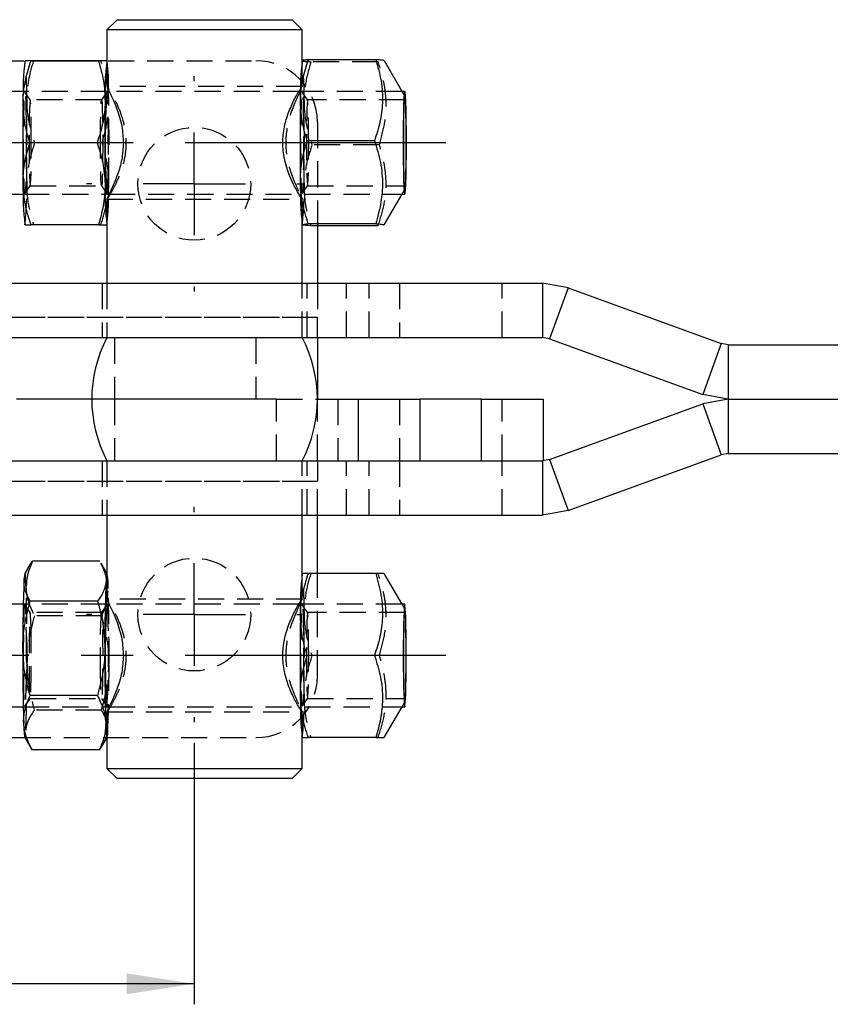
# Model space of a CAD drawing. Extents: x 48 to 403, y 96 to 252.
# Tile 3 of 23: x 116 to 155, y 99 to 147. Entities that reach past the tile are written whole.
import ezdxf

# ---------------------------------------------------------------- set-up
doc = ezdxf.new("R2010")
doc.units = 0
doc.linetypes.add('CENTERX2', pattern=[20.32, 12.7, -2.54, 2.54, -2.54])
doc.linetypes.add('HIDDEN', pattern=[1.905, 1.27, -0.635])
doc.layers.get('0').update_dxf_attribs({"linetype": 'CONTINUOUS'})
doc.styles.add('SLDTEXTSTYLE0', font='TXT', dxfattribs={"width": 0.75})
doc.dimstyles.new('SLDDIMSTYLE1', dxfattribs={"dimtxt": 3.5, "dimasz": 3.302, "dimexe": 0, "dimexo": 0.0625, "dimgap": 0.875, "dimtad": 1, "dimdec": 3, "dimrnd": 1e-09, "dimzin": 12, "dimtxsty": 'SLDTEXTSTYLE0', "dimsah": 1, "dimcen": 0.09, "dimazin": 3, "dimtfac": 1, "dimtdec": 3, "dimtofl": 0, "dimtmove": 0, "dimatfit": 3, "dimtolj": 1, "dimtzin": 12})

# ---------------------------------------------------------------- blocks, each defined once
blk = doc.blocks.new('_D_5')
at = {"color": 179, "linetype": 'CONTINUOUS'}
for p, q in [((100.259, 111.45), (100.259, 98.7)), ((124.259, 111.45), (124.259, 98.7)), ((124.259, 99.7), (100.259, 99.7))]:
    blk.add_line(p, q, dxfattribs=at)
for points in [[(100.259, 99.7), (103.561, 99.192), (103.561, 100.208)], [(124.259, 99.7), (120.957, 100.208), (120.957, 99.192)]]:
    blk.add_solid(points, dxfattribs=at)
at = {"color": 179, "linetype": 'CONTINUOUS', "insert": (108.198, 104.212, -5.655), "char_height": 3.5, "attachment_point": 1, "style": 'SLDTEXTSTYLE0'}
blk.add_mtext('24', dxfattribs=at)
blk = doc.blocks.new('SW_CENTERMARKSYMBOL_5')
at = {"color": 0, "linetype": 'CONTINUOUS'}
for p, q in [((0, 5), (0, 5.25)), ((0, 0), (0, 2.5)), ((-5, 0), (-5.25, 0)), ((0, 0), (-2.5, 0)), ((0, 0), (0, -2.5)), ((0, 0), (2.5, 0)), ((5, 0), (5.25, 0)), ((0, -5), (0, -5.25))]:
    blk.add_line(p, q, dxfattribs=at)
blk = doc.blocks.new('SW_CENTERMARKSYMBOL_6')
at = {"color": 0, "linetype": 'CONTINUOUS'}
for p, q in [((0, 5), (0, 5.25)), ((0, 0), (0, 2.5)), ((-5, 0), (-5.25, 0)), ((0, 0), (-2.5, 0)), ((0, 0), (0, -2.5)), ((0, 0), (2.5, 0)), ((5, 0), (5.25, 0)), ((0, -5), (0, -5.25))]:
    blk.add_line(p, q, dxfattribs=at)

msp = doc.modelspace()

# ---------------------------------------------------------------- linework, layer by layer
at = {"color": 7, "linetype": 'CONTINUOUS'}
for p, q in [((120.4963, 146.6999), (119.9963, 146.1999)), ((120.4963, 146.6999), (129.0213, 146.6999)), ((129.5213, 146.1999), (129.0213, 146.6999)), ((119.9963, 146.1999), (119.9963, 143.4377)), ((129.5213, 146.1999), (119.9963, 146.1999)), ((129.5213, 144.7054), (129.5213, 146.1999)), ((97.2588, 144.7), (115.9428, 144.7)), ((115.9969, 144.6999), (115.9946, 144.6959)), ((119.5814, 144.6999), (116.297, 144.6999)), ((116.3604, 144.7), (119.518, 144.7)), ((129.5202, 144.7048), (129.5151, 144.6959)), ((133.1042, 144.7494), (129.8198, 144.7494)), ((134.3855, 143.1999), (133.5223, 144.697)), ((115.919, 143.1999), (72.5385, 143.1999)), ((120.1077, 143.1999), (119.9978, 143.1999)), ((120.078, 143.1999), (120.0756, 143.3104)), ((129.4395, 143.1999), (129.3535, 143.1999)), ((129.4429, 143.2689), (129.4098, 143.1999)), ((134.518, 143.1999), (134.3841, 143.1999)), ((119.5221, 140.6999), (116.2377, 140.6999)), ((133.0427, 140.8009), (129.7583, 140.8009)), ((72.5385, 138.1999), (115.919, 138.1999)), ((119.9963, 137.982), (119.9963, 133.8499)), ((119.9978, 138.1999), (120.1073, 138.1999)), ((120.0758, 138.096), (120.078, 138.1999)), ((129.4183, 138.1833), (129.4431, 138.1306)), ((133.5178, 136.695), (134.3855, 138.1999)), ((134.3841, 138.1999), (134.518, 138.1999)), ((115.9946, 136.7039), (115.9969, 136.6999)), ((119.5814, 136.6999), (116.297, 136.6999)), ((129.5151, 136.7039), (129.5157, 136.7028)), ((129.5213, 133.8499), (129.5213, 136.6996)), ((133.0997, 136.7514), (129.8153, 136.7514)), ((133.2182, 136.6504), (129.9338, 136.6504)), ((130.2588, 136.6504), (130.2588, 133.8499)), ((99.3037, 133.8499), (141.2286, 133.8499)), ((141.2286, 133.8499), (141.2286, 131.1999)), ((142.477, 133.6298), (141.2286, 133.8499)), ((142.477, 133.6298), (141.5707, 131.1396)), ((142.477, 133.6298), (149.949, 130.9102)), ((101.6652, 131.1999), (141.2286, 131.1999)), ((130.2588, 131.1999), (130.2588, 128.1999)), ((141.5707, 131.1396), (141.2286, 131.1999)), ((141.5707, 131.1396), (149.0426, 128.42)), ((149.949, 130.9102), (149.0426, 128.42)), ((150.291, 130.8499), (149.949, 130.9102)), ((150.291, 130.8499), (150.291, 128.1999)), ((150.291, 130.8499), (156.9974, 130.8499)), ((119.2588, 128.1999), (115.5956, 128.1999)), ((130.2588, 128.1999), (132.2588, 128.1999)), ((132.2588, 125.1999), (132.2588, 128.1999)), ((132.2588, 128.1999), (135.2588, 128.1999)), ((135.2588, 128.1999), (135.2588, 125.1999)), ((138.2588, 128.1999), (135.2588, 128.1999)), ((138.2588, 125.1999), (138.2588, 128.1999)), ((138.2588, 128.1999), (141.2588, 128.1999)), ((141.2588, 128.1999), (141.2588, 125.1999)), ((150.291, 128.1999), (149.0426, 128.42)), ((150.291, 128.1999), (149.0426, 127.9798)), ((150.291, 128.1999), (156.726, 128.1999)), ((150.291, 128.1999), (150.291, 125.5499)), ((150.291, 128.1999), (156.7274, 128.1999)), ((141.5707, 125.2602), (149.0426, 127.9798)), ((149.0426, 127.9798), (149.949, 125.4896)), ((142.477, 122.77), (149.949, 125.4896)), ((150.291, 125.5499), (149.949, 125.4896)), ((150.291, 125.5499), (156.9595, 125.5499)), ((101.6652, 125.1999), (141.2286, 125.1999)), ((141.5707, 125.2602), (141.2286, 125.1999)), ((141.2286, 125.1999), (141.2286, 122.5499)), ((141.2588, 125.1999), (141.2286, 125.1999)), ((141.5707, 125.2602), (142.477, 122.77)), ((99.3037, 122.5499), (141.2286, 122.5499)), ((119.9963, 122.5499), (119.9963, 118.4377)), ((129.5213, 119.6999), (129.5213, 122.5499)), ((130.2588, 119.6999), (130.2588, 122.5499)), ((142.477, 122.77), (141.2286, 122.5499)), ((116.1809, 120.019), (115.9946, 119.6959)), ((119.6513, 120.3001), (116.3669, 120.3001)), ((119.9963, 119.7066), (119.7113, 120.2008)), ((129.5174, 119.6999), (129.5151, 119.6959)), ((133.1019, 119.6999), (129.8176, 119.6999)), ((134.3855, 118.1999), (133.5206, 119.6999)), ((115.919, 118.1999), (72.5385, 118.1999)), ((119.5437, 118.359), (116.2594, 118.359)), ((120.1077, 118.1999), (119.9978, 118.1999)), ((129.4395, 118.1999), (129.3535, 118.1999)), ((129.4428, 118.2688), (129.4098, 118.1999)), ((134.518, 118.1999), (134.3841, 118.1999)), ((133.0427, 115.6999), (129.7583, 115.6999)), ((119.5331, 113.7588), (116.2487, 113.7588)), ((72.5385, 113.1999), (115.919, 113.1999)), ((119.9963, 112.982), (119.9963, 110.1999)), ((119.9978, 113.1999), (120.1073, 113.1999)), ((129.421, 113.1776), (129.4431, 113.1305)), ((133.5206, 111.6999), (134.3855, 113.1999)), ((134.3841, 113.1999), (134.518, 113.1999)), ((97.2588, 111.6998), (115.9969, 111.6998)), ((115.9946, 111.7039), (116.2857, 111.1989)), ((119.8161, 111.3808), (119.9963, 111.6932)), ((129.5151, 111.7039), (129.5174, 111.6999)), ((129.5213, 110.1999), (129.5213, 111.6999)), ((133.1019, 111.6999), (129.8176, 111.6999)), ((116.2843, 111.2068), (116.3456, 111.0997)), ((119.63, 111.0997), (116.3456, 111.0997)), ((119.9963, 110.1999), (120.4963, 109.6999)), ((119.9963, 110.1999), (129.5213, 110.1999)), ((129.0213, 109.6999), (129.5213, 110.1999)), ((129.0213, 109.6999), (120.4963, 109.6999))]:
    msp.add_line(p, q, dxfattribs=at)
at = {"color": 7, "linetype": 'HIDDEN'}
for p, q in [((119.6999, 144.6999), (119.5814, 144.6999)), ((120.0024, 144.6959), (120.0001, 144.6999)), ((120.0612, 144.7), (127.2588, 144.7)), ((129.5213, 143.431), (129.5213, 144.7054)), ((133.2227, 144.6484), (129.9383, 144.6484)), ((119.9978, 143.1999), (115.919, 143.1999)), ((116.261, 142.7985), (116.0015, 143.1695)), ((119.9955, 143.1695), (119.736, 142.7985)), ((129.5197, 143.4499), (119.9978, 143.4499)), ((129.3535, 143.1999), (120.1077, 143.1999)), ((134.3841, 143.1999), (129.4395, 143.1999)), ((129.4676, 143.3205), (129.4429, 143.2689)), ((129.5197, 143.4499), (129.5121, 143.431)), ((129.7815, 142.7985), (129.522, 143.1695)), ((134.5206, 142.9656), (134.3855, 143.1999)), ((119.7379, 142.7999), (116.259, 142.7999)), ((134.518, 142.7999), (129.7796, 142.7999)), ((130.2588, 141.7), (130.2588, 136.6504)), ((119.7592, 140.6999), (119.5221, 140.6999)), ((133.2797, 140.5989), (129.9953, 140.5989)), ((116.0015, 138.2303), (116.261, 138.6013)), ((116.259, 138.5999), (119.7379, 138.5999)), ((119.736, 138.6013), (119.9955, 138.2303)), ((129.522, 138.2303), (129.7815, 138.6013)), ((129.7796, 138.5999), (134.518, 138.5999)), ((134.3855, 138.1999), (134.5206, 138.4342)), ((115.919, 138.1999), (119.9978, 138.1999)), ((119.9978, 137.9499), (129.5197, 137.9499)), ((120.1073, 138.1999), (134.3841, 138.1999)), ((129.5213, 136.6996), (129.5213, 137.9687)), ((119.6999, 136.6999), (119.5814, 136.6999)), ((120.0001, 136.6999), (120.0024, 136.7039)), ((119.7588, 133.8499), (119.7588, 131.1999)), ((119.9963, 133.8499), (119.9963, 131.1999)), ((129.5213, 131.1999), (129.5213, 133.8499)), ((129.7588, 131.1999), (129.7588, 133.8499)), ((130.2588, 133.8499), (130.2588, 132.1999)), ((131.6772, 131.1999), (131.6772, 133.8499)), ((132.7841, 131.1999), (132.7841, 133.8499)), ((134.2588, 133.8499), (134.2588, 131.1999)), ((139.2588, 131.1999), (139.2588, 133.8499)), ((94.2588, 132.1999), (130.2588, 132.1999)), ((94.7588, 132.1999), (130.2588, 132.1999)), ((130.2588, 131.1999), (130.2588, 132.1999)), ((120.3671, 131.1999), (120.3671, 128.1999)), ((127.2588, 131.1999), (127.2588, 128.1999)), ((120.3671, 128.1999), (119.2588, 128.1999)), ((127.2588, 128.1999), (120.3671, 128.1999)), ((120.3671, 128.1999), (120.3671, 125.1999)), ((128.2588, 128.1999), (120.3671, 128.1999)), ((128.2588, 125.1999), (128.2588, 128.1999)), ((128.2588, 128.1999), (130.2588, 128.1999)), ((130.2588, 125.1999), (130.2588, 128.1999)), ((131.2588, 128.1999), (131.2588, 125.1999)), ((134.2588, 128.1999), (134.2588, 125.1999)), ((139.2588, 125.1999), (139.2588, 128.1999)), ((119.7588, 125.1999), (119.7588, 122.5499)), ((119.9963, 125.1999), (119.9963, 122.5499)), ((129.5213, 122.5499), (129.5213, 125.1999)), ((129.7588, 122.5499), (129.7588, 125.1999)), ((130.2588, 125.1999), (130.2588, 124.1999)), ((131.6772, 122.5499), (131.6772, 125.1999)), ((132.7841, 122.5499), (132.7841, 125.1999)), ((134.2588, 125.1999), (134.2588, 122.5499)), ((139.2588, 122.5499), (139.2588, 125.1999)), ((94.2588, 124.1999), (130.2588, 124.1999)), ((94.7588, 124.1999), (130.2588, 124.1999)), ((130.2588, 122.5499), (130.2588, 124.1999)), ((120.0024, 119.6959), (119.9963, 119.7066)), ((129.5213, 118.431), (129.5213, 119.6999)), ((130.2588, 114.6998), (130.2588, 119.6999)), ((133.2205, 119.6999), (133.1019, 119.6999)), ((119.9978, 118.1999), (115.919, 118.1999)), ((116.261, 117.7985), (116.0015, 118.1695)), ((119.9955, 118.1695), (119.736, 117.7985)), ((129.5197, 118.4499), (119.9978, 118.4499)), ((129.3535, 118.1999), (120.1077, 118.1999)), ((134.3841, 118.1999), (129.4395, 118.1999)), ((129.4676, 118.3205), (129.4428, 118.2688)), ((129.5197, 118.4499), (129.5121, 118.431)), ((129.7815, 117.7985), (129.522, 118.1695)), ((134.5206, 117.9656), (134.3855, 118.1999)), ((119.7379, 117.7999), (116.259, 117.7999)), ((119.7482, 117.641), (116.4639, 117.641)), ((134.518, 117.7999), (129.7796, 117.7999)), ((133.2798, 115.6999), (133.0427, 115.6999)), ((116.0015, 113.2303), (116.261, 113.6013)), ((116.259, 113.5999), (119.7379, 113.5999)), ((119.736, 113.6013), (119.9955, 113.2303)), ((129.522, 113.2303), (129.7815, 113.6013)), ((129.7796, 113.5999), (134.518, 113.5999)), ((134.3855, 113.1999), (134.5206, 113.4342)), ((115.919, 113.1999), (119.9978, 113.1999)), ((119.7376, 113.0408), (116.4532, 113.0408)), ((119.9978, 112.9499), (129.5197, 112.9499)), ((120.1073, 113.1999), (134.3841, 113.1999)), ((129.5213, 111.6999), (129.5213, 112.9687)), ((115.9969, 111.6998), (127.2588, 111.6998)), ((119.9963, 111.6932), (120.0024, 111.7039)), ((133.2205, 111.6999), (133.1019, 111.6999))]:
    msp.add_line(p, q, dxfattribs=at)
at = {"color": 179, "linetype": 'CENTERX2'}
for p, q in [((136.518, 140.6999), (70.5385, 140.6999)), ((136.518, 115.6999), (70.5385, 115.6999))]:
    msp.add_line(p, q, dxfattribs=at)
at = {"color": 7, "linetype": 'HIDDEN', "flags": 128}
for points in [[(116.0626, 140.6999), (116.0609, 140.13), (116.0558, 139.5908), (116.0477, 139.1114), (116.037, 138.7176), (116.0243, 138.4307), (116.0102, 138.2662), (115.9954, 138.2328), (115.9809, 138.3324), (115.9674, 138.5597), (115.9556, 138.9024), (115.9461, 139.3419), (115.9395, 139.8547), (115.9361, 140.413), (115.9361, 140.9868), (115.9395, 141.5451), (115.9461, 142.0579), (115.9556, 142.4974), (115.9674, 142.8401), (115.9809, 143.0673), (115.9954, 143.167), (116.0102, 143.1336), (116.0243, 142.9691), (116.037, 142.6822), (116.0477, 142.2884), (116.0558, 141.809), (116.0609, 141.2698), (116.0626, 140.6999)], [(120.0867, 142.6999), (120.0793, 143.1349), (120.078, 143.1999)], [(129.5831, 140.6459), (129.5811, 140.0775), (129.5757, 139.5428), (129.5674, 139.0704), (129.5564, 138.6858), (129.5435, 138.4099), (129.5293, 138.2574), (129.5146, 138.2365), (129.5002, 138.3485), (129.4868, 138.5872), (129.4752, 138.9399), (129.4659, 139.3874), (129.4596, 139.9057), (129.4565, 140.4667), (129.4569, 141.0404), (129.4606, 141.5957), (129.4675, 142.1027), (129.4772, 142.5341), (129.4892, 142.8666), (129.5028, 143.0823), (129.5174, 143.1695), (129.5321, 143.1237), (129.5461, 142.9471), (129.5587, 142.6494), (129.5691, 142.2466), (129.577, 141.7604), (129.5817, 141.2171), (129.5831, 140.6459)], [(116.3129, 140.6999), (116.3112, 141.2221), (116.3062, 141.7116), (116.2983, 142.1374), (116.2879, 142.473), (116.2757, 142.6971), (116.2624, 142.7958), (116.2489, 142.7627), (116.2361, 142.6), (116.2247, 142.318), (116.2154, 141.9342), (116.2089, 141.473), (116.2055, 140.9631), (116.2055, 140.4367), (116.2089, 139.9268), (116.2154, 139.4655), (116.2247, 139.0818), (116.2361, 138.7998), (116.2489, 138.6371), (116.2624, 138.604), (116.2757, 138.7027), (116.2879, 138.9268), (116.2983, 139.2623), (116.3062, 139.6882), (116.3112, 140.1776), (116.3129, 140.6999)], [(119.684, 140.6999), (119.6857, 141.2221), (119.6907, 141.7116), (119.6987, 142.1374), (119.7091, 142.473), (119.7213, 142.6971), (119.7346, 142.7958), (119.748, 142.7627), (119.7609, 142.6), (119.7723, 142.318), (119.7815, 141.9342), (119.7881, 141.473), (119.7914, 140.9631), (119.7914, 140.4367), (119.7881, 139.9268), (119.7815, 139.4655), (119.7723, 139.0818), (119.7609, 138.7998), (119.748, 138.6371), (119.7346, 138.604), (119.7213, 138.7027), (119.7091, 138.9268), (119.6987, 139.2623), (119.6907, 139.6882), (119.6857, 140.1776), (119.684, 140.6999)], [(129.8334, 140.654), (129.832, 141.1775), (129.8273, 141.6711), (129.8196, 142.1036), (129.8094, 142.448), (129.7973, 142.6824), (129.7841, 142.7924), (129.7706, 142.7708), (129.7577, 142.6191), (129.7461, 142.3469), (129.7367, 141.9711), (129.7299, 141.5155), (129.7262, 141.0086), (129.726, 140.4823), (129.729, 139.9697), (129.7353, 139.503), (129.7443, 139.1115), (129.7556, 138.8198), (129.7683, 138.6462), (129.7818, 138.6017), (129.7951, 138.689), (129.8074, 138.9026), (129.818, 139.2292), (129.8262, 139.6482), (129.8315, 140.1333), (129.8334, 140.654)], [(120.078, 138.1999), (120.0793, 138.2649), (120.0867, 138.6999)], [(116.0582, 118.9705), (116.0468, 119.2431), (116.0345, 119.4551), (116.0216, 119.6028), (116.0084, 119.6838), (115.9949, 119.6965), (115.9946, 119.6959)], [(116.0567, 116.7384), (116.0613, 116.1933), (116.0625, 115.6216), (116.0604, 115.0541), (116.0549, 114.5214), (116.0464, 114.0522), (116.0354, 113.6719), (116.0224, 113.4009), (116.0082, 113.2538), (115.9934, 113.2386), (115.979, 113.3561), (115.9657, 113.6), (115.9542, 113.957), (115.9451, 114.408), (115.9389, 114.9287), (115.9359, 115.4909), (115.9364, 116.0644), (115.9403, 116.6183), (115.9473, 117.1226), (115.9571, 117.5503), (115.9692, 117.8782), (115.9829, 118.0886), (115.9975, 118.1703), (116.0121, 118.1188), (116.0261, 117.9369), (116.0386, 117.6344), (116.049, 117.2276), (116.0567, 116.7384)], [(119.9955, 118.1695), (119.9961, 118.1703), (120.0108, 118.1188), (120.0248, 117.9369), (120.0373, 117.6344), (120.0477, 117.2276), (120.0554, 116.7384)], [(129.5831, 115.6999), (129.5814, 115.13), (129.5764, 114.5908), (129.5683, 114.1114), (129.5576, 113.7176), (129.5448, 113.4307), (129.5307, 113.2662), (129.516, 113.2328), (129.5015, 113.3325), (129.488, 113.5597), (129.4762, 113.9024), (129.4667, 114.3419), (129.4601, 114.8547), (129.4567, 115.413), (129.4567, 115.9868), (129.4601, 116.5451), (129.4667, 117.0579), (129.4762, 117.4974), (129.488, 117.8401), (129.5015, 118.0673), (129.516, 118.167), (129.5307, 118.1336), (129.5448, 117.9691), (129.5576, 117.6822), (129.5683, 117.2884), (129.5764, 116.809), (129.5814, 116.2698), (129.5831, 115.6999)], [(116.3079, 116.5824), (116.3008, 117.0286), (116.291, 117.3913), (116.2792, 117.6477), (116.2661, 117.7817), (116.2526, 117.7849), (116.2395, 117.6571), (116.2276, 117.4063), (116.2177, 117.0483), (116.2104, 116.6056), (116.2061, 116.106), (116.2052, 115.5808), (116.2077, 115.0632), (116.2133, 114.5855), (116.2219, 114.1779), (116.2328, 113.8659), (116.2453, 113.6691), (116.2587, 113.5999), (116.2721, 113.6627), (116.2847, 113.8535), (116.2957, 114.1603), (116.3043, 114.5639), (116.3102, 115.0388), (116.3128, 115.5553), (116.312, 116.0808), (116.3079, 116.5824)], [(119.689, 114.8174), (119.6849, 115.319), (119.6842, 115.8445), (119.6868, 116.361), (119.6926, 116.8359), (119.7013, 117.2395), (119.7123, 117.5463), (119.7249, 117.7371), (119.7383, 117.7999), (119.7517, 117.7307), (119.7642, 117.5339), (119.7751, 117.2219), (119.7836, 116.8143), (119.7893, 116.3366), (119.7918, 115.819), (119.7908, 115.2938), (119.7866, 114.7942), (119.7793, 114.3515), (119.7694, 113.9935), (119.7575, 113.7427), (119.7444, 113.6149), (119.7309, 113.6181), (119.7178, 113.7521), (119.706, 114.0085), (119.6962, 114.3712), (119.689, 114.8174)], [(129.8335, 115.6999), (129.8318, 116.2221), (129.8268, 116.7116), (129.8188, 117.1374), (129.8084, 117.473), (129.7962, 117.6971), (129.7829, 117.7958), (129.7695, 117.7627), (129.7566, 117.6), (129.7452, 117.318), (129.736, 116.9342), (129.7294, 116.473), (129.7261, 115.9631), (129.7261, 115.4367), (129.7294, 114.9268), (129.736, 114.4655), (129.7452, 114.0818), (129.7566, 113.7998), (129.7695, 113.6371), (129.7829, 113.604), (129.7962, 113.7027), (129.8084, 113.9268), (129.8188, 114.2623), (129.8268, 114.6882), (129.8318, 115.1776), (129.8335, 115.6999)]]:
    msp.add_lwpolyline(points, dxfattribs=at)
at = {"color": 7, "linetype": 'CONTINUOUS', "flags": 128}
for points in [[(134.5822, 140.6999), (134.5805, 140.1234), (134.5754, 139.5779), (134.5672, 139.0929), (134.5564, 138.6946), (134.5434, 138.4044), (134.5292, 138.2379), (134.5143, 138.2041), (134.4996, 138.3049), (134.486, 138.5348), (134.474, 138.8815), (134.4644, 139.3261), (134.4577, 139.8448), (134.4543, 140.4097), (134.4543, 140.9901), (134.4577, 141.5549), (134.4644, 142.0737), (134.474, 142.5183), (134.486, 142.865), (134.4996, 143.0949), (134.5143, 143.1957), (134.5292, 143.1619), (134.5434, 142.9954), (134.5564, 142.7052), (134.5672, 142.3069), (134.5754, 141.8219), (134.5805, 141.2764), (134.5822, 140.6999)], [(134.5762, 140.6503), (134.5742, 140.1091), (134.569, 139.6023), (134.5607, 139.1592), (134.55, 138.8057), (134.5375, 138.5622), (134.5238, 138.443), (134.5098, 138.455), (134.4962, 138.5974), (134.4839, 138.862), (134.4736, 139.2334), (134.4659, 139.6901), (134.4612, 140.2054), (134.4598, 140.7495), (134.4618, 141.2907), (134.4671, 141.7975), (134.4753, 142.2406), (134.486, 142.5941), (134.4986, 142.8375), (134.5123, 142.9567), (134.5263, 142.9448), (134.5399, 142.8024), (134.5521, 142.5378), (134.5624, 142.1663), (134.5702, 141.7097), (134.5748, 141.1944), (134.5762, 140.6503)], [(134.5719, 140.654), (134.5699, 140.1333), (134.5647, 139.6482), (134.5565, 139.2292), (134.5459, 138.9026), (134.5336, 138.689), (134.5202, 138.6017), (134.5068, 138.6462), (134.494, 138.8198), (134.4828, 139.1115), (134.4737, 139.503), (134.4675, 139.9697), (134.4644, 140.4823), (134.4647, 141.0086), (134.4684, 141.5155), (134.4751, 141.9711), (134.4846, 142.3469), (134.4962, 142.6191), (134.5091, 142.7708), (134.5226, 142.7924), (134.5358, 142.6824), (134.5479, 142.448), (134.5581, 142.1036), (134.5658, 141.6711), (134.5705, 141.1775), (134.5719, 140.654)], [(134.5822, 115.6999), (134.5805, 116.2764), (134.5754, 116.8219), (134.5672, 117.3069), (134.5564, 117.7052), (134.5434, 117.9954), (134.5292, 118.1619), (134.5143, 118.1957), (134.4996, 118.0949), (134.486, 117.865), (134.474, 117.5183), (134.4644, 117.0737), (134.4577, 116.5549), (134.4543, 115.9901), (134.4543, 115.4097), (134.4577, 114.8448), (134.4644, 114.3261), (134.474, 113.8815), (134.486, 113.5348), (134.4996, 113.3049), (134.5143, 113.2041), (134.5292, 113.2379), (134.5434, 113.4044), (134.5564, 113.6946), (134.5672, 114.0929), (134.5754, 114.5779), (134.5805, 115.1234), (134.5822, 115.6999)], [(134.5762, 115.6999), (134.5746, 115.1571), (134.5696, 114.6459), (134.5616, 114.196), (134.5511, 113.8334), (134.5387, 113.5793), (134.5251, 113.4485), (134.511, 113.4485), (134.4974, 113.5793), (134.485, 113.8334), (134.4745, 114.196), (134.4665, 114.6459), (134.4615, 115.1571), (134.4598, 115.6999), (134.4615, 116.2427), (134.4665, 116.7539), (134.4745, 117.2038), (134.485, 117.5664), (134.4974, 117.8205), (134.511, 117.9513), (134.5251, 117.9513), (134.5387, 117.8205), (134.5511, 117.5664), (134.5616, 117.2038), (134.5696, 116.7539), (134.5746, 116.2427), (134.5762, 115.6999)], [(134.5719, 115.6999), (134.5702, 115.1776), (134.5653, 114.6882), (134.5573, 114.2623), (134.5469, 113.9268), (134.5347, 113.7027), (134.5214, 113.604), (134.5079, 113.6371), (134.4951, 113.7998), (134.4837, 114.0818), (134.4744, 114.4655), (134.4679, 114.9268), (134.4646, 115.4367), (134.4646, 115.9631), (134.4679, 116.473), (134.4744, 116.9342), (134.4837, 117.318), (134.4951, 117.6), (134.5079, 117.7627), (134.5214, 117.7958), (134.5347, 117.6971), (134.5469, 117.473), (134.5573, 117.1374), (134.5653, 116.7116), (134.5702, 116.2221), (134.5719, 115.6999)]]:
    msp.add_lwpolyline(points, dxfattribs=at)
at = {"color": 7, "linetype": 'HIDDEN'}
for centre in [(124.2588, 138.7), (124.2588, 117.6998)]:
    msp.add_circle(centre, 2.75, dxfattribs=at)
at = {"color": 7, "linetype": 'CONTINUOUS'}
for centre, radius, start, end in [((130.6936, 143.0447), 14.7874, 173.57325, 181.33612), ((134.6921, 143.0447), 14.7872, 173.57321, 181.33615), ((142.2858, 143.1378), 12.859, 173.02664, 181.61582), ((156.7152, 140.6999), 36.8026, 176.15233, 183.84767), ((259.546, 140.6999), 143.6497, 179.202259, 180.797741), ((263.546, 140.6999), 143.6511, 179.202267, 180.797733), ((272.9705, 140.6951), 143.5536, 179.169758, 180.765927), ((146.2806, 138.4493), 16.8541, 178.88878, 185.95447), ((130.6936, 138.3551), 14.7874, 178.66387, 186.42675), ((134.6921, 138.3551), 14.7872, 178.66384, 186.4268), ((125.7292, 128.1999), 6.4704, 152.37733, 207.62267), ((123.7883, 128.1999), 6.4704, 332.37733, 27.62267), ((117.7403, 119.3269), 1.7843, 168.06371, 179.91565), ((121.0554, 119.3931), 1.1026, 163.86938, 183.30505), ((144.214, 118.0447), 14.7872, 173.57318, 181.33613), ((192.1211, 116.3173), 76.2246, 177.735221, 180.19423), ((196.1209, 116.3173), 76.2258, 177.735236, 180.194207), ((156.8272, 115.6999), 36.9144, 176.164, 183.836), ((273.0696, 115.6999), 143.6527, 179.202276, 180.797724), ((221.8616, 115.5034), 105.9662, 179.699623, 181.662395), ((225.8632, 115.5034), 105.9691, 179.699654, 181.662371), ((144.214, 113.3551), 14.7872, 178.66387, 186.42681), ((119.5621, 112.3368), 3.6232, 178.53762, 190.06113), ((123.1149, 112.3133), 3.1783, 177.90774, 191.11832)]:
    msp.add_arc(centre, radius, start, end, dxfattribs=at)
at = {"color": 7, "linetype": 'HIDDEN'}
for centre, radius, start, end in [((101.3047, 143.0447), 14.7873, 358.66387, 6.42676), ((112.0746, 143.5594), 8.0049, 358.21752, 8.19077), ((127.2588, 141.7), 3, 0, 90), ((112.7579, 142.9505), 16.8549, 358.88895, 5.95429), ((94.6865, 141.26), 25.3809, 358.73551, 4.31466), ((-27.5478, 140.6999), 143.6497, 359.202259, 0.797741), ((-23.5521, 140.6999), 143.6527, 359.202276, 0.797724), ((-13.9192, 140.7048), 143.5418, 359.169665, 0.765966), ((101.8818, 139.9482), 18.195, 354.58216, 2.36766), ((101.3048, 138.3551), 14.7873, 353.57323, 1.33613), ((116.7536, 138.262), 12.859, 353.02668, 1.61588), ((108.8155, 138.0243), 11.2605, 353.2454, 0.36492), ((117.3203, 119.1097), 2.7401, 357.08797, 12.4281), ((114.8252, 118.0447), 14.7874, 358.66387, 6.42672), ((10.1359, 115.8964), 105.967, 359.699631, 1.662388), ((14.132, 115.8964), 105.9696, 359.699651, 1.66236), ((-14.0302, 115.6999), 143.6527, 359.202276, 0.797724), ((87.6156, 115.5375), 32.462, 355.92423, 2.12009), ((39.8775, 115.0825), 76.2243, 357.735212, 0.194231), ((43.8761, 115.0825), 76.2244, 357.735213, 0.19423), ((127.2588, 114.6998), 3, 270, 0), ((114.8252, 113.3551), 14.7874, 353.57329, 1.33613), ((119.1574, 111.9894), 0.8872, 340.98692, 5.22867)]:
    msp.add_arc(centre, radius, start, end, dxfattribs=at)
at = {"color": 7, "linetype": 'CONTINUOUS'}
for points, knots in [([(115.9102, 142.6999), (115.9114, 142.7473), (115.9199, 143.1063), (116.0079, 143.7831), (116.2001, 144.3925), (116.297, 144.6999)], [0, 0, 0, 0, 0.0700477, 0.5307624, 1, 1, 1, 1]), ([(116.297, 144.6999), (116.2562, 144.6999), (116.143, 144.6999), (116.0194, 144.6999), (116.0103, 144.6999), (116.0062, 144.6999)], [0, 0, 0, 0, 0.2372225, 0.6569144, 1, 1, 1, 1]), ([(119.5814, 144.6999), (119.6764, 144.3751), (119.8682, 143.7195), (119.8953, 143.0418), (119.9089, 142.6999)], [0, 0, 0, 0, 0.4954579, 1, 1, 1, 1]), ([(119.9978, 144.6999), (119.9782, 144.6999), (119.9387, 144.6999), (119.7689, 144.6999), (119.6308, 144.6999), (119.5814, 144.6999)], [0, 0, 0, 0, 0.387516, 0.7807763, 1, 1, 1, 1]), ([(129.4319, 142.7752), (129.4331, 142.8219), (129.4418, 143.1763), (129.5302, 143.8445), (129.7227, 144.446), (129.8198, 144.7494)], [0, 0, 0, 0, 0.0700474, 0.5307623, 1, 1, 1, 1]), ([(129.8198, 144.7494), (129.7789, 144.7458), (129.6655, 144.7358), (129.5347, 144.719), (129.5262, 144.7057), (129.5219, 144.6989)], [0, 0, 0, 0, 0.2192242, 0.6070735, 1, 1, 1, 1]), ([(133.1042, 144.7494), (133.202, 144.4067), (133.3998, 143.7139), (133.4601, 142.6874), (133.3328, 141.7061), (133.14, 141.1045), (133.0427, 140.8009)], [0, 0, 0, 0, 0.2645953, 0.5349276, 0.7653327, 1, 1, 1, 1]), ([(133.4985, 144.697), (133.4977, 144.7021), (133.4954, 144.7162), (133.3181, 144.7337), (133.1533, 144.7458), (133.1042, 144.7494)], [0, 0, 0, 0, 0.2916996, 0.7888255, 1, 1, 1, 1]), ([(120.0016, 143.4377), (120.0112, 143.4103), (120.0311, 143.3529), (120.2228, 142.9705), (120.4865, 142.3667), (120.7472, 141.5738), (120.7846, 140.9685), (120.8011, 140.6999)], [0, 0, 0, 0, 0.1746218, 0.3655364, 0.5775897, 0.8125362, 1, 1, 1, 1]), ([(129.5183, 137.9523), (129.4982, 137.9747), (129.4578, 138.0199), (129.2337, 138.3908), (128.9379, 138.9763), (128.6644, 139.7465), (128.5475, 140.6001), (128.6135, 141.3906), (128.8237, 142.1347), (129.1126, 142.7899), (129.3635, 143.2303), (129.4265, 143.3197), (129.4446, 143.3453)], [0, 0, 0, 0, 0.0988405, 0.1984459, 0.3085172, 0.4311663, 0.5274212, 0.6238529, 0.7181932, 0.8271755, 0.9504639, 1, 1, 1, 1]), ([(116.2377, 140.6999), (116.1427, 141.0247), (115.951, 141.6803), (115.9239, 142.358), (115.9102, 142.6999)], [0, 0, 0, 0, 0.4954581, 1, 1, 1, 1]), ([(119.9089, 142.6999), (119.9078, 142.6525), (119.8992, 142.2935), (119.8112, 141.6166), (119.6191, 141.0073), (119.5221, 140.6999)], [0, 0, 0, 0, 0.0700474, 0.5307622, 1, 1, 1, 1]), ([(129.7583, 140.8009), (129.6635, 141.1215), (129.4721, 141.7687), (129.4454, 142.4376), (129.4319, 142.7752)], [0, 0, 0, 0, 0.495458, 1, 1, 1, 1]), ([(115.9102, 138.6999), (115.91, 138.7473), (115.9079, 139.1063), (115.9758, 139.7831), (116.1499, 140.3925), (116.2377, 140.6999)], [0, 0, 0, 0, 0.0700474, 0.5307624, 1, 1, 1, 1]), ([(119.5221, 140.6999), (119.6268, 140.3751), (119.838, 139.7195), (119.8851, 139.0418), (119.9089, 138.6999)], [0, 0, 0, 0, 0.4954579, 1, 1, 1, 1]), ([(120.8011, 140.6999), (120.7835, 140.421), (120.7483, 139.8644), (120.5124, 139.1049), (120.2432, 138.4667), (120.0243, 138.0363), (120.0162, 137.9976), (120.013, 137.982)], [0, 0, 0, 0, 0.1947317, 0.3885523, 0.6042257, 0.8405764, 1, 1, 1, 1]), ([(129.4297, 138.7761), (129.4294, 138.8241), (129.4275, 139.1875), (129.4959, 139.8728), (129.6703, 140.4896), (129.7583, 140.8009)], [0, 0, 0, 0, 0.0700473, 0.5307624, 1, 1, 1, 1]), ([(133.0427, 140.8009), (133.1508, 140.4494), (133.3693, 139.7389), (133.4605, 138.6861), (133.3627, 137.6797), (133.1879, 137.0627), (133.0997, 136.7514)], [0, 0, 0, 0, 0.2645952, 0.5349276, 0.7653326, 1, 1, 1, 1]), ([(129.8153, 136.7514), (129.7109, 137.0802), (129.5001, 137.7439), (129.4533, 138.43), (129.4297, 138.7761)], [0, 0, 0, 0, 0.4954578, 1, 1, 1, 1]), ([(116.297, 136.6999), (116.1924, 137.0247), (115.9812, 137.6803), (115.934, 138.358), (115.9102, 138.6999)], [0, 0, 0, 0, 0.4954578, 1, 1, 1, 1]), ([(119.9089, 138.6999), (119.9092, 138.6525), (119.9113, 138.2935), (119.8433, 137.6166), (119.6692, 137.0073), (119.5814, 136.6999)], [0, 0, 0, 0, 0.0700474, 0.5307626, 1, 1, 1, 1]), ([(116.006, 136.6999), (116.0099, 136.6999), (116.0188, 136.6999), (116.142, 136.6999), (116.2562, 136.6999), (116.297, 136.6999)], [0, 0, 0, 0, 0.3373272, 0.7628126, 1, 1, 1, 1]), ([(119.5814, 136.6999), (119.6308, 136.6999), (119.7677, 136.6999), (119.9379, 136.6999), (119.9778, 136.6999), (119.9978, 136.6999)], [0, 0, 0, 0, 0.2192243, 0.6070735, 1, 1, 1, 1]), ([(129.5174, 136.7009), (129.5215, 136.7075), (129.5297, 136.7208), (129.66, 136.7376), (129.7744, 136.7477), (129.8153, 136.7514)], [0, 0, 0, 0, 0.3875159, 0.7807763, 1, 1, 1, 1]), ([(129.9338, 136.6504), (129.7739, 136.663), (129.5639, 136.6797), (129.5264, 136.6968), (129.5174, 136.7009)], [0, 0, 0, 0, 0.7614488, 1, 1, 1, 1]), ([(133.0997, 136.7514), (133.149, 136.7477), (133.3112, 136.7358), (133.4975, 136.717), (133.4983, 136.7017), (133.4986, 136.6951)], [0, 0, 0, 0, 0.1970549, 0.649381, 1, 1, 1, 1]), ([(115.956, 119.3295), (115.9645, 119.4079), (116.0002, 119.7363), (116.2084, 120.0563), (116.3669, 120.3001)], [0, 0, 0, 0, 0.2385512, 1, 1, 1, 1]), ([(119.6939, 120.1934), (119.8053, 119.9849), (119.9574, 119.7001), (119.9553, 119.4079), (119.9547, 119.3295)], [0, 0, 0, 0, 0.7318521, 1, 1, 1, 1]), ([(129.4308, 117.6999), (129.4319, 117.7473), (129.4405, 118.1063), (129.5285, 118.7831), (129.7206, 119.3925), (129.8176, 119.6999)], [0, 0, 0, 0, 0.0700474, 0.5307625, 1, 1, 1, 1]), ([(129.8176, 119.6999), (129.7767, 119.6999), (129.6636, 119.6999), (129.5399, 119.6999), (129.5308, 119.6999), (129.5267, 119.6999)], [0, 0, 0, 0, 0.2372224, 0.6569146, 1, 1, 1, 1]), ([(133.1019, 119.6999), (133.2, 119.3527), (133.3981, 118.6509), (133.459, 117.611), (133.3323, 116.6169), (133.1398, 116.0074), (133.0427, 115.6999)], [0, 0, 0, 0, 0.2645951, 0.5349274, 0.7653326, 1, 1, 1, 1]), ([(133.4989, 119.6999), (133.4984, 119.6999), (133.4973, 119.6999), (133.3161, 119.6999), (133.1511, 119.6999), (133.1019, 119.6999)], [0, 0, 0, 0, 0.3161748, 0.7961225, 1, 1, 1, 1]), ([(116.2594, 118.359), (116.218, 118.4284), (116.1035, 118.6206), (115.971, 118.944), (115.961, 119.2005), (115.956, 119.3295)], [0, 0, 0, 0, 0.2192242, 0.6070736, 1, 1, 1, 1]), ([(119.9547, 119.3295), (119.9358, 119.2022), (119.8977, 118.9458), (119.7298, 118.6223), (119.5928, 118.4284), (119.5437, 118.359)], [0, 0, 0, 0, 0.3875158, 0.7807763, 1, 1, 1, 1]), ([(115.8969, 116.0589), (115.8974, 116.1134), (115.9016, 116.5263), (115.9814, 117.3047), (116.1661, 118.0054), (116.2594, 118.359)], [0, 0, 0, 0, 0.0700478, 0.5307626, 1, 1, 1, 1]), ([(119.5437, 118.359), (119.6427, 117.9855), (119.8424, 117.2315), (119.8778, 116.4521), (119.8956, 116.0589)], [0, 0, 0, 0, 0.4954576, 1, 1, 1, 1]), ([(120.0016, 118.4377), (120.0112, 118.4103), (120.0311, 118.3529), (120.2228, 117.9705), (120.4865, 117.3667), (120.7472, 116.5738), (120.7846, 115.9685), (120.8011, 115.6999)], [0, 0, 0, 0, 0.17462186, 0.3655364, 0.57758951, 0.81253625, 1, 1, 1, 1]), ([(129.5183, 112.9523), (129.4982, 112.9747), (129.4578, 113.0199), (129.2337, 113.3908), (128.9379, 113.9763), (128.6644, 114.7465), (128.5475, 115.6001), (128.6135, 116.3906), (128.8237, 117.1347), (129.1126, 117.7899), (129.3635, 118.2302), (129.4264, 118.3196), (129.4445, 118.3452)], [0, 0, 0, 0, 0.0988484, 0.1984618, 0.3085418, 0.4312007, 0.5274631, 0.6239024, 0.7182504, 0.8272413, 0.9505395, 1, 1, 1, 1]), ([(129.7583, 115.6999), (129.6633, 116.0247), (129.4715, 116.6803), (129.4444, 117.358), (129.4308, 117.6999)], [0, 0, 0, 0, 0.4954578, 1, 1, 1, 1]), ([(116.2487, 113.7588), (116.1498, 114.1324), (115.95, 114.8863), (115.9147, 115.6657), (115.8969, 116.0589)], [0, 0, 0, 0, 0.4954578, 1, 1, 1, 1]), ([(119.8956, 116.0589), (119.895, 116.0044), (119.8908, 115.5916), (119.811, 114.8131), (119.6263, 114.1124), (119.5331, 113.7588)], [0, 0, 0, 0, 0.0700474, 0.5307624, 1, 1, 1, 1]), ([(120.8011, 115.6999), (120.7835, 115.421), (120.7483, 114.8644), (120.5124, 114.1049), (120.2432, 113.4667), (120.0243, 113.0363), (120.0162, 112.9976), (120.013, 112.982)], [0, 0, 0, 0, 0.1947317, 0.3885522, 0.6042255, 0.8405764, 1, 1, 1, 1]), ([(129.4308, 113.6999), (129.4305, 113.7473), (129.4284, 114.1063), (129.4964, 114.7831), (129.6704, 115.3925), (129.7583, 115.6999)], [0, 0, 0, 0, 0.0700474, 0.5307623, 1, 1, 1, 1]), ([(133.0427, 115.6999), (133.151, 115.3527), (133.3699, 114.6509), (133.4616, 113.611), (133.3644, 112.6169), (133.19, 112.0074), (133.1019, 111.6999)], [0, 0, 0, 0, 0.2645951, 0.5349275, 0.7653326, 1, 1, 1, 1]), ([(115.94, 112.4293), (115.9393, 112.4608), (115.9338, 112.6994), (115.9954, 113.1494), (116.1638, 113.5545), (116.2487, 113.7588)], [0, 0, 0, 0, 0.0700475, 0.5307624, 1, 1, 1, 1]), ([(119.5331, 113.7588), (119.6408, 113.5429), (119.8582, 113.1071), (119.9117, 112.6566), (119.9387, 112.4293)], [0, 0, 0, 0, 0.4954581, 1, 1, 1, 1]), ([(129.8176, 111.6999), (129.7129, 112.0247), (129.5017, 112.6803), (129.4546, 113.358), (129.4308, 113.6999)], [0, 0, 0, 0, 0.4954578, 1, 1, 1, 1]), ([(116.3456, 111.0997), (116.238, 111.3157), (116.0206, 111.7515), (115.967, 112.202), (115.94, 112.4293)], [0, 0, 0, 0, 0.4954578, 1, 1, 1, 1]), ([(119.9387, 112.4293), (119.9394, 112.3978), (119.9449, 112.1591), (119.8833, 111.7092), (119.715, 111.3041), (119.63, 111.0997)], [0, 0, 0, 0, 0.0700476, 0.5307626, 1, 1, 1, 1]), ([(119.63, 111.0997), (119.6821, 111.1689), (119.7535, 111.2636), (119.7994, 111.3607), (119.8117, 111.3869)], [0, 0, 0, 0, 0.7301861, 1, 1, 1, 1]), ([(129.5266, 111.6999), (129.5305, 111.6999), (129.5393, 111.6999), (129.6625, 111.6999), (129.7767, 111.6999), (129.8176, 111.6999)], [0, 0, 0, 0, 0.3373273, 0.7628127, 1, 1, 1, 1]), ([(133.1019, 111.6999), (133.1511, 111.6999), (133.3132, 111.6999), (133.4954, 111.6999), (133.4973, 111.6999), (133.4981, 111.6999)], [0, 0, 0, 0, 0.2038724, 0.6718479, 1, 1, 1, 1])]:
    msp.add_open_spline(points, degree=3, knots=knots, dxfattribs=at)
at = {"color": 7, "linetype": 'HIDDEN'}
for points, knots in [([(116.4156, 144.6999), (116.3205, 144.3751), (116.1288, 143.7195), (116.1017, 143.0418), (116.088, 142.6999)], [0, 0, 0, 0, 0.495458, 1, 1, 1, 1]), ([(120.0867, 142.6999), (120.0856, 142.7473), (120.0771, 143.1063), (119.989, 143.7831), (119.7969, 144.3925), (119.6999, 144.6999)], [0, 0, 0, 0, 0.0700477, 0.5307623, 1, 1, 1, 1]), ([(129.5219, 144.6989), (129.5309, 144.6949), (129.5684, 144.6778), (129.7784, 144.6611), (129.9383, 144.6484)], [0, 0, 0, 0, 0.2385513, 1, 1, 1, 1]), ([(129.9383, 144.6484), (129.8431, 144.3196), (129.651, 143.6559), (129.6235, 142.9698), (129.6097, 142.6237)], [0, 0, 0, 0, 0.4954582, 1, 1, 1, 1]), ([(133.2797, 140.5989), (133.3779, 140.9504), (133.5765, 141.6609), (133.638, 142.7137), (133.5118, 143.7201), (133.3197, 144.3371), (133.2227, 144.6484)], [0, 0, 0, 0, 0.2645951, 0.5349273, 0.7653325, 1, 1, 1, 1]), ([(120.0021, 137.9523), (120.0295, 137.9873), (120.0845, 138.0578), (120.3245, 138.4642), (120.6275, 139.0859), (120.8872, 139.8859), (120.9702, 140.744), (120.8764, 141.5216), (120.6503, 142.2502), (120.3446, 142.9037), (120.0889, 143.3345), (119.9749, 143.5006), (119.9999, 143.4418), (120.0016, 143.4377)], [0, 0, 0, 0, 0.0923291, 0.1855011, 0.2894077, 0.4038311, 0.4915473, 0.5793239, 0.6681042, 0.7719509, 0.8866351, 0.9920062, 1, 1, 1, 1]), ([(129.4098, 143.1999), (129.3739, 143.1263), (129.2803, 142.9345), (129.0239, 142.3571), (128.7827, 141.5804), (128.6895, 140.7225), (128.7658, 139.9384), (128.9654, 139.2077), (129.2309, 138.5657), (129.3566, 138.309), (129.4183, 138.1833)], [0, 0, 0, 0, 0.08568495, 0.22335862, 0.3761722, 0.49443964, 0.61285151, 0.73078374, 0.8680356, 1, 1, 1, 1]), ([(129.4446, 143.3453), (129.4707, 143.3857), (129.5107, 143.4475), (129.5174, 143.4493), (129.5197, 143.4499)], [0, 0, 0, 0, 0.6548968, 1, 1, 1, 1]), ([(116.088, 142.6999), (116.0892, 142.6525), (116.0977, 142.2935), (116.1857, 141.6166), (116.3779, 141.0073), (116.4748, 140.6999)], [0, 0, 0, 0, 0.0700475, 0.5307622, 1, 1, 1, 1]), ([(119.7592, 140.6999), (119.8542, 141.0247), (120.046, 141.6803), (120.0731, 142.358), (120.0867, 142.6999)], [0, 0, 0, 0, 0.4954581, 1, 1, 1, 1]), ([(129.6097, 142.6237), (129.6108, 142.5757), (129.6191, 142.2123), (129.7068, 141.527), (129.8986, 140.9102), (129.9953, 140.5989)], [0, 0, 0, 0, 0.0700476, 0.5307624, 1, 1, 1, 1]), ([(116.4748, 140.6999), (116.3702, 140.3751), (116.159, 139.7195), (116.1118, 139.0418), (116.088, 138.6999)], [0, 0, 0, 0, 0.495458, 1, 1, 1, 1]), ([(120.0867, 138.6999), (120.087, 138.7473), (120.0891, 139.1063), (120.0211, 139.7831), (119.8471, 140.3925), (119.7592, 140.6999)], [0, 0, 0, 0, 0.0700475, 0.5307623, 1, 1, 1, 1]), ([(129.9953, 140.5989), (129.8905, 140.2783), (129.679, 139.6311), (129.6314, 138.9622), (129.6074, 138.6246)], [0, 0, 0, 0, 0.4954577, 1, 1, 1, 1]), ([(133.2182, 136.6504), (133.3267, 136.993), (133.546, 137.6859), (133.6383, 138.7124), (133.5417, 139.6937), (133.3676, 140.2953), (133.2797, 140.5989)], [0, 0, 0, 0, 0.2645952, 0.5349275, 0.7653328, 1, 1, 1, 1]), ([(116.088, 138.6999), (116.0878, 138.6525), (116.0857, 138.2935), (116.1536, 137.6166), (116.3277, 137.0073), (116.4156, 136.6999)], [0, 0, 0, 0, 0.0700473, 0.5307624, 1, 1, 1, 1]), ([(119.6999, 136.6999), (119.8046, 137.0247), (120.0158, 137.6803), (120.0629, 138.358), (120.0867, 138.6999)], [0, 0, 0, 0, 0.4954577, 1, 1, 1, 1]), ([(129.6074, 138.6246), (129.6071, 138.5779), (129.6049, 138.2235), (129.6724, 137.5553), (129.8462, 136.9538), (129.9338, 136.6504)], [0, 0, 0, 0, 0.07004705, 0.53076217, 1, 1, 1, 1]), ([(129.4431, 138.1306), (129.4456, 138.1252), (129.5126, 137.983), (129.5124, 137.9757), (129.5122, 137.9687)], [0, 0, 0, 0, 0.0380236, 1, 1, 1, 1]), ([(116.3669, 120.3001), (116.275, 120.0841), (116.0894, 119.6483), (116.0687, 119.1978), (116.0582, 118.9705)], [0, 0, 0, 0, 0.4954578, 1, 1, 1, 1]), ([(120.0569, 118.9705), (120.0553, 119.002), (120.0434, 119.2406), (119.949, 119.6906), (119.7512, 120.0957), (119.6513, 120.3001)], [0, 0, 0, 0, 0.0700475, 0.5307625, 1, 1, 1, 1]), ([(129.9361, 119.6999), (129.8411, 119.3751), (129.6493, 118.7195), (129.6223, 118.0418), (129.6086, 117.6999)], [0, 0, 0, 0, 0.4954578, 1, 1, 1, 1]), ([(133.2798, 115.6999), (133.3778, 116.0471), (133.5759, 116.7489), (133.6368, 117.7888), (133.5101, 118.7829), (133.3176, 119.3924), (133.2205, 119.6999)], [0, 0, 0, 0, 0.2645953, 0.5349276, 0.7653327, 1, 1, 1, 1]), ([(116.0582, 118.9705), (116.0598, 118.939), (116.0717, 118.7004), (116.1661, 118.2504), (116.364, 117.8453), (116.4639, 117.641)], [0, 0, 0, 0, 0.0700472, 0.5307624, 1, 1, 1, 1]), ([(119.7482, 117.641), (119.8402, 117.8569), (120.0258, 118.2927), (120.0465, 118.7432), (120.0569, 118.9705)], [0, 0, 0, 0, 0.495458, 1, 1, 1, 1]), ([(120.0021, 112.9523), (120.0295, 112.9873), (120.0845, 113.0578), (120.3245, 113.4642), (120.6275, 114.0859), (120.8872, 114.8859), (120.9702, 115.744), (120.8764, 116.5216), (120.6503, 117.2502), (120.3446, 117.9037), (120.0889, 118.3345), (119.9749, 118.5006), (119.9999, 118.4418), (120.0016, 118.4377)], [0, 0, 0, 0, 0.092329, 0.1855011, 0.2894077, 0.4038311, 0.4915473, 0.5793239, 0.6681042, 0.771951, 0.8866352, 0.9920062, 1, 1, 1, 1]), ([(129.4098, 118.1999), (129.3739, 118.1263), (129.2803, 117.9345), (129.0239, 117.3571), (128.7827, 116.5804), (128.6895, 115.7225), (128.7658, 114.9384), (128.9654, 114.2076), (129.232, 113.5631), (129.3585, 113.305), (129.421, 113.1776)], [0, 0, 0, 0, 0.0855332, 0.2229632, 0.3755061, 0.4935643, 0.6117664, 0.7294899, 0.8664987, 1, 1, 1, 1]), ([(129.4445, 118.3452), (129.4707, 118.3857), (129.5107, 118.4475), (129.5174, 118.4493), (129.5197, 118.4499)], [0, 0, 0, 0, 0.65524445, 1, 1, 1, 1]), ([(116.4639, 117.641), (116.3632, 117.2674), (116.1599, 116.5135), (116.121, 115.7341), (116.1014, 115.3409)], [0, 0, 0, 0, 0.495458, 1, 1, 1, 1]), ([(120.1001, 115.3409), (120.0998, 115.3954), (120.0975, 115.8082), (120.0213, 116.5867), (119.8398, 117.2874), (119.7482, 117.641)], [0, 0, 0, 0, 0.0700474, 0.5307622, 1, 1, 1, 1]), ([(129.6086, 117.6999), (129.6097, 117.6525), (129.6183, 117.2935), (129.7063, 116.6166), (129.8984, 116.0073), (129.9954, 115.6999)], [0, 0, 0, 0, 0.0700473, 0.5307623, 1, 1, 1, 1]), ([(129.9954, 115.6999), (129.8907, 115.3751), (129.6795, 114.7195), (129.6324, 114.0418), (129.6086, 113.6999)], [0, 0, 0, 0, 0.4954581, 1, 1, 1, 1]), ([(133.2205, 111.6999), (133.3288, 112.0471), (133.5477, 112.7489), (133.6394, 113.7888), (133.5422, 114.7829), (133.3678, 115.3924), (133.2798, 115.6999)], [0, 0, 0, 0, 0.264595, 0.5349276, 0.7653326, 1, 1, 1, 1]), ([(116.1014, 115.3409), (116.1017, 115.2864), (116.104, 114.8735), (116.1801, 114.0951), (116.3616, 113.3944), (116.4532, 113.0408)], [0, 0, 0, 0, 0.0700474, 0.5307626, 1, 1, 1, 1]), ([(119.7376, 113.0408), (119.8383, 113.4143), (120.0415, 114.1683), (120.0804, 114.9476), (120.1001, 115.3409)], [0, 0, 0, 0, 0.495458, 1, 1, 1, 1]), ([(129.6086, 113.6999), (129.6083, 113.6525), (129.6062, 113.2935), (129.6742, 112.6166), (129.8483, 112.0073), (129.9361, 111.6999)], [0, 0, 0, 0, 0.0700478, 0.5307624, 1, 1, 1, 1]), ([(116.4532, 113.0408), (116.2947, 112.7971), (116.0865, 112.477), (116.0508, 112.1486), (116.0423, 112.0703)], [0, 0, 0, 0, 0.7614488, 1, 1, 1, 1]), ([(120.041, 112.0703), (120.0411, 112.1486), (120.0418, 112.477), (119.8691, 112.7971), (119.7376, 113.0408)], [0, 0, 0, 0, 0.2385511, 1, 1, 1, 1]), ([(129.4431, 113.1305), (129.4456, 113.1251), (129.5204, 112.9662), (129.5533, 112.9053), (129.5189, 112.9515), (129.5183, 112.9523)], [0, 0, 0, 0, 0.033026, 0.983604, 1, 1, 1, 1]), ([(119.8117, 111.3869), (119.8671, 111.4857), (119.9934, 111.7108), (120.0239, 111.941), (120.041, 112.0703)], [0, 0, 0, 0, 0.4384915, 1, 1, 1, 1])]:
    msp.add_open_spline(points, degree=3, knots=knots, dxfattribs=at)

# ---------------------------------------------------------------- block references
at = {"color": 179, "linetype": 'CONTINUOUS'}
for name, p in [('SW_CENTERMARKSYMBOL_5', (124.2588, 138.7)), ('SW_CENTERMARKSYMBOL_6', (124.2588, 117.6998))]:
    msp.add_blockref(name, p, dxfattribs=at)

# ---------------------------------------------------------------- dimensions: what is measured, and where the dimension line sits
dim = msp.add_linear_dim(base=(100.2588, 99.6999), p1=(124.2588, 112.4498), p2=(100.2588, 112.4498), dimstyle='SLDDIMSTYLE1', dxfattribs=at)
dim.commit()
dim.dimension.update_dxf_attribs({"geometry": '_D_5', "text_midpoint": (112.2056, 99.6999), "dimtype": 160})

doc.saveas('drawing.dxf')
